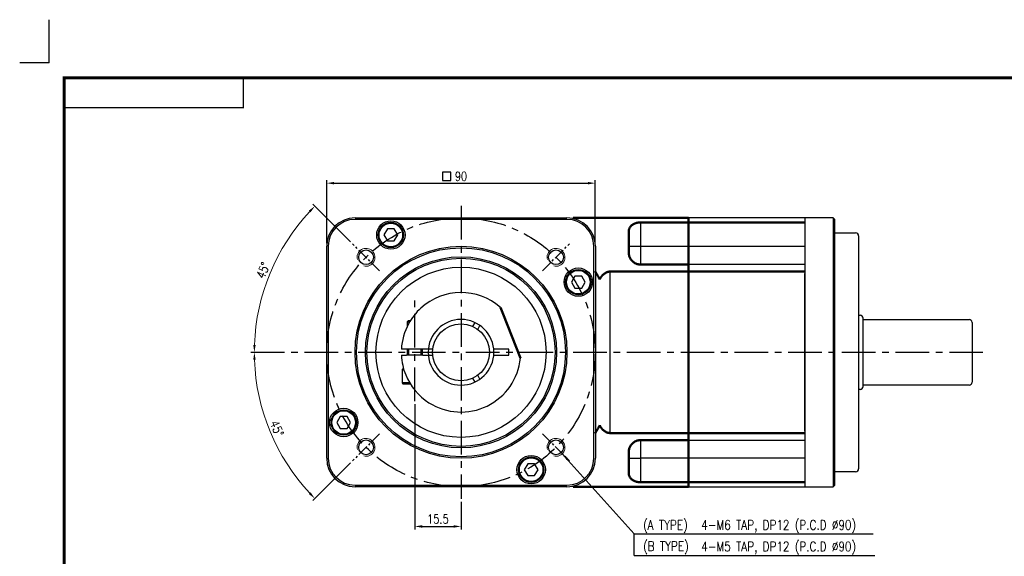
# Model space of a CAD drawing. Header units: millimetres. Extents: x 7 to 1567, y -633 to 1173.
# Tile 2 of 3: x 7 to 337, y 994 to 1173. Entities that reach past the tile are written whole.
import ezdxf

# ---------------------------------------------------------------- set-up
doc = ezdxf.new("R2010")
doc.units = ezdxf.units.MM
doc.header["$LTSCALE"] = 3
doc.header["$MEASUREMENT"] = 0
doc.header["$PDMODE"] = 1
doc.linetypes.add('CENTER', pattern=[2, 1.25, -0.25, 0.25, -0.25])
doc.layers.get('0').update_dxf_attribs({"linetype": 'CONTINUOUS'})
doc.layers.get('DEFPOINTS').update_dxf_attribs({"linetype": 'CONTINUOUS'})
for name, color, linetype in [('3', 3, 'CONTINUOUS'), ('CENTER', 1, 'CENTER'), ('M2', 9, 'CONTINUOUS'), ('OBJ', 7, 'CONTINUOUS')]:
    doc.layers.add(name, color=color, linetype=linetype)
for name, color, linetype, lineweight in [('AM_5', 3, 'CONTINUOUS', 15), ('AM_8', 1, 'CONTINUOUS', 15), ('외형선(ISO)', 7, 'CONTINUOUS', 50)]:
    doc.layers.add(name, color=color, linetype=linetype, lineweight=lineweight)
doc.styles.add('WHGTXT', font='SIMPLEX.shx', dxfattribs={"width": 0.8, "bigfont": 'WHGTXT.shx'})
doc.dimstyles.new('WHGTXT$0', dxfattribs={"dimtxt": 3, "dimasz": 2.5, "dimexe": 1, "dimexo": 1, "dimgap": 1, "dimtad": 1, "dimdec": 4, "dimdsep": 46, "dimtxsty": 'WHGTXT', "dimcen": 0, "dimclrd": 3, "dimclre": 3, "dimclrt": 3, "dimadec": 0, "dimazin": 0, "dimtfac": 1, "dimtdec": 4, "dimtmove": 0, "dimatfit": 3, "dimfxl": 0, "dimtvp": 1, "dimtolj": 1, "dimtzin": 0, "dimlwd": -1, "dimlwe": -1, "dimarcsym": 0})
doc.dimstyles.new('WHGTXT$2', dxfattribs={"dimtxt": 3, "dimasz": 2.5, "dimexe": 1, "dimexo": 1, "dimgap": 1, "dimtad": 1, "dimdec": 4, "dimdsep": 46, "dimtxsty": 'WHGTXT', "dimcen": 0, "dimclrd": 3, "dimclre": 3, "dimclrt": 3, "dimadec": 0, "dimazin": 0, "dimtfac": 1, "dimtdec": 4, "dimtmove": 0, "dimatfit": 3, "dimfxl": 0, "dimtvp": 1, "dimtolj": 1, "dimtzin": 0, "dimlwd": -1, "dimlwe": -1, "dimarcsym": 0})
doc.dimstyles.new('WHGTXT$7', dxfattribs={"dimtxt": 3, "dimasz": 2.5, "dimexe": 1, "dimexo": 1, "dimgap": 1.5, "dimtad": 1, "dimdec": 4, "dimzin": 9, "dimdsep": 46, "dimtxsty": 'WHGTXT', "dimcen": 0, "dimclrd": 256, "dimclre": 256, "dimclrt": 256, "dimadec": 4, "dimazin": 2, "dimtp": 0.01, "dimtm": -0.01, "dimtfac": 1, "dimtdec": 4, "dimtmove": 0, "dimatfit": 3, "dimfxl": 0, "dimtzin": 0, "dimarcsym": 0})
doc.dimstyles.new('사본 WHGTXT', dxfattribs={"dimtxt": 3, "dimasz": 2.5, "dimexe": 1, "dimexo": 1, "dimgap": 0.8, "dimtad": 1, "dimdsep": 46, "dimtxsty": 'WHGTXT', "dimcen": 0, "dimclrd": 3, "dimclre": 3, "dimclrt": 3, "dimazin": 2, "dimtfac": 1, "dimtmove": 0, "dimatfit": 3, "dimfxl": 0, "dimtolj": 1, "dimtzin": 0, "dimarcsym": 0})

# ---------------------------------------------------------------- blocks, each defined once
blk = doc.blocks.new('A$C5E72498D')
at = {"layer": 'M2'}
for points, const_width in [([(553, 66), (553, 0), (0, 0), (0, 385), (553, 385), (553, 66)], 1), ([(0, 375), (60, 375), (60, 385)], 0.5)]:
    blk.add_lwpolyline(points, dxfattribs=dict(at, const_width=const_width))
blk = doc.blocks.new('*D296')
at = {"color": 3, "lineweight": -2}
for p, q in [((109.81, 1098.38), (109.81, 1119.53)), ((112.31, 1118.53), (197.31, 1118.53)), ((199.81, 1098.38), (199.81, 1119.53))]:
    blk.add_line(p, q, dxfattribs=at)
at = {"color": 3}
for points in [[(112.31, 1118.95), (112.31, 1118.12), (109.81, 1118.53)], [(197.31, 1118.95), (197.31, 1118.12), (199.81, 1118.53)]]:
    blk.add_solid(points, dxfattribs=at)
at = {"layer": 'DEFPOINTS', "color": 0}
for p in [(199.81, 1118.53), (109.81, 1097.38), (199.81, 1097.38)]:
    blk.add_point(p, dxfattribs=at)
at = {"color": 3, "insert": (154.81, 1120.83), "char_height": 3, "attachment_point": 5, "style": 'WHGTXT'}
blk.add_mtext('\\A1;90', dxfattribs=at)
blk = doc.blocks.new('*D322')
at = {"color": 3}
for p, q in [((139.31, 1044.52), (139.31, 1002.58)), ((154.81, 1011.8), (154.81, 1002.58)), ((141.81, 1003.58), (152.31, 1003.58))]:
    blk.add_line(p, q, dxfattribs=at)
for points in [[(141.81, 1004), (141.81, 1003.16), (139.31, 1003.58)], [(152.31, 1004), (152.31, 1003.16), (154.81, 1003.58)]]:
    blk.add_solid(points, dxfattribs=at)
at = {"layer": 'DEFPOINTS', "color": 0}
for p in [(139.31, 1045.52), (154.81, 1012.8), (154.81, 1003.58)]:
    blk.add_point(p, dxfattribs=at)
at = {"color": 3, "insert": (147.06, 1006.08), "char_height": 3, "attachment_point": 5, "style": 'WHGTXT'}
blk.add_mtext('\\A1;15.5', dxfattribs=at)
blk = doc.blocks.new('*D361')
at = {"layer": 'AM_5', "color": 3}
blk.add_line((117.79, 1098.91), (105.15, 1111.55), dxfattribs=at)
blk.add_arc((154.81, 1061.88), 69.24, 137.0688, 177.9312, dxfattribs=at)
for points in [[(103.82, 1109.33), (104.42, 1108.76), (105.85, 1110.84)], [(86.03, 1064.38), (85.2, 1064.39), (85.57, 1061.88)]]:
    blk.add_solid(points, dxfattribs=at)
at = {"layer": 'DEFPOINTS', "color": 0}
for p in [(94.85, 1096.5), (118.5, 1098.2), (127.49, 1089.21), (73.8, 1061.88), (331.59, 1061.88)]:
    blk.add_point(p, dxfattribs=at)
at = {"layer": 'AM_5', "color": 3, "insert": (88.53, 1089.34), "char_height": 3, "attachment_point": 5, "rotation": 67.5, "style": 'WHGTXT'}
blk.add_mtext('\\A1;45°', dxfattribs=at)
blk = doc.blocks.new('*D367')
at = {"layer": 'AM_5', "color": 3}
blk.add_line((117.79, 1024.86), (105.15, 1012.22), dxfattribs=at)
blk.add_arc((154.81, 1061.88), 69.24, 182.0688, 222.9312, dxfattribs=at)
for points in [[(85.2, 1059.38), (86.03, 1059.39), (85.57, 1061.88)], [(104.42, 1015.01), (103.82, 1014.43), (105.85, 1012.92)]]:
    blk.add_solid(points, dxfattribs=at)
at = {"layer": 'DEFPOINTS', "color": 0}
for p in [(84.41, 1061.88), (331.59, 1061.88), (87.93, 1043.96), (127.49, 1034.56), (118.5, 1025.57)]:
    blk.add_point(p, dxfattribs=at)
at = {"layer": 'AM_5', "color": 3, "insert": (93.15, 1036.34), "char_height": 3, "attachment_point": 5, "rotation": 292.5, "style": 'WHGTXT'}
blk.add_mtext('\\A1;45°', dxfattribs=at)

msp = doc.modelspace()

# ---------------------------------------------------------------- linework, layer by layer
for p, q in [((231.01371, 1106.88388), (231.01371, 1016.88388)), ((199.81371, 1088.92551), (199.81371, 1034.84224))]:
    msp.add_line(p, q)
at = {"layer": '3'}
for p, q in [((16.884, 1158.78178), (16.884, 1173.26794)), ((16.884, 1158.78178), (6.96572, 1158.78178)), ((212.87241, 993.8661), (212.87241, 1001.05921)), ((212.87241, 1001.05921), (292.90314, 1001.05921)), ((212.87241, 993.8661), (293.45455, 993.8661))]:
    msp.add_line(p, q, dxfattribs=at)
at = {"layer": '3', "ltscale": 25.4}
for p, q in [((190.31371, 1106.38388), (119.31371, 1106.38388)), ((279.51371, 1106.88388), (279.51371, 1097.38388)), ((110.31371, 1097.38388), (110.31371, 1026.38388)), ((199.31371, 1026.38388), (199.31371, 1097.38388)), ((279.51371, 1097.38388), (279.51371, 1026.38388)), ((135.06371, 1056.08388), (135.67318, 1056.08388)), ((137.61022, 1051.68388), (135.06371, 1051.68388)), ((279.51371, 1026.38388), (279.51371, 1016.88388)), ((119.31371, 1017.38388), (190.31371, 1017.38388))]:
    msp.add_line(p, q, dxfattribs=at)
at = {"layer": '3', "color": 5}
for p, q in [((215.01371, 1097.28388), (215.01371, 1105.37974)), ((215.01371, 1097.28388), (211.01371, 1097.28388)), ((270.01371, 1097.28388), (215.01371, 1097.28388)), ((215.01371, 1091.28388), (215.01371, 1097.28388)), ((204.81371, 1034.84224), (204.81371, 1088.92551)), ((215.01371, 1026.48388), (215.01371, 1032.48388)), ((211.01371, 1026.48388), (215.01371, 1026.48388)), ((270.01371, 1026.48388), (215.01371, 1026.48388)), ((215.01371, 1018.38801), (215.01371, 1026.48388))]:
    msp.add_line(p, q, dxfattribs=at)
at = {"layer": '3', "color": 3}
msp.add_lwpolyline([(148.59369, 1119.43096), (151.3943, 1119.43096), (151.3943, 1122.23156), (148.59369, 1122.23156)], close=True, dxfattribs=at)
at = {"layer": '3', "ltscale": 25.4}
for radius in [35.5, 32]:
    msp.add_circle((154.81371, 1061.88388), radius, dxfattribs=at)
for centre, start, end in [((119.31371, 1097.38388), 90, 180), ((190.31371, 1097.38388), 0, 90), ((119.31371, 1026.38388), 180, 270), ((190.31371, 1026.38388), 270, 0)]:
    msp.add_arc(centre, 9, start, end, dxfattribs=at)
at = {"layer": 'AM_8'}
for centre in [(122.99391, 1093.70368), (186.63352, 1093.70368), (122.99391, 1030.06407), (186.63352, 1030.06407)]:
    msp.add_arc(centre, 3, 255, 195, dxfattribs=at)
at = {"layer": 'CENTER', "ltscale": 3}
for p, q in [((154.81371, 1110.96471), (154.81371, 1012.80304)), ((139.31371, 1045.51814), (139.31371, 1079.91045)), ((84.40925, 1061.88388), (331.58997, 1061.88388))]:
    msp.add_line(p, q, dxfattribs=at)
at = {"layer": 'CENTER'}
for p, q in [((127.48836, 1089.20923), (118.49946, 1098.19813)), ((182.13907, 1089.20923), (191.12797, 1098.19813)), ((127.48836, 1034.55852), (118.49946, 1025.56962)), ((182.13907, 1034.55852), (191.12797, 1025.56962))]:
    msp.add_line(p, q, dxfattribs=at)
at = {"layer": 'CENTER', "ltscale": 3}
msp.add_circle((154.81371, 1061.88388), 45, dxfattribs=at)
at = {"layer": 'OBJ', "ltscale": 25.4}
for p, q in [((119.31371, 1106.88388), (190.31371, 1106.88388)), ((270.01371, 1106.88388), (231.01371, 1106.88388)), ((279.51371, 1106.88388), (270.01371, 1106.88388)), ((270.01371, 1106.88388), (270.01371, 1097.38388)), ((280.01371, 1106.38388), (279.51371, 1106.88388)), ((280.01371, 1097.38388), (280.01371, 1106.38388)), ((130.15901, 1103.18388), (129.00431, 1101.18388)), ((132.46841, 1103.18388), (130.15901, 1103.18388)), ((133.62311, 1101.18388), (132.46841, 1103.18388)), ((280.01371, 1101.88388), (287.01371, 1101.88388)), ((129.00431, 1101.18388), (130.15901, 1099.18388)), ((130.15901, 1099.18388), (132.46841, 1099.18388)), ((132.46841, 1099.18388), (133.62311, 1101.18388)), ((288.01371, 1100.88388), (288.01371, 1022.88388)), ((109.81371, 1026.38388), (109.81371, 1097.38388)), ((199.81371, 1097.38388), (199.81371, 1026.38388)), ((270.01371, 1097.38388), (270.01371, 1026.38388)), ((280.01371, 1026.38388), (280.01371, 1097.38388)), ((270.01371, 1091.28388), (231.01371, 1091.28388)), ((192.95901, 1087.38388), (191.80431, 1085.38388)), ((191.80431, 1085.38388), (192.95901, 1083.38388)), ((195.26841, 1087.38388), (192.95901, 1087.38388)), ((196.42311, 1085.38388), (195.26841, 1087.38388)), ((195.26841, 1083.38388), (196.42311, 1085.38388)), ((270.01371, 1035.48388), (270.01371, 1088.28388)), ((192.95901, 1083.38388), (195.26841, 1083.38388)), ((137.11371, 1072.38388), (136.81371, 1072.08388)), ((136.81371, 1072.08388), (136.81371, 1070.60167)), ((136.81371, 1072.08388), (137.61022, 1072.08388)), ((137.79167, 1072.38388), (137.11371, 1072.38388)), ((137.30421, 1072.38388), (137.30421, 1071.54914)), ((288.01371, 1074.28388), (288.51371, 1074.28388)), ((289.51371, 1050.48388), (289.51371, 1073.28388)), ((289.51371, 1072.88388), (325.01371, 1072.88388)), ((159.42491, 1071.87071), (158.6713, 1070.56541)), ((160.40335, 1069.56541), (161.15696, 1070.87071)), ((326.01371, 1071.88388), (326.01371, 1061.88388)), ((137.26144, 1062.88388), (134.83873, 1062.88388)), ((136.81371, 1062.88388), (136.81371, 1060.88388)), ((137.26144, 1062.88388), (137.26144, 1060.88388)), ((141.36598, 1062.88388), (137.26144, 1062.88388)), ((145.36649, 1062.88388), (141.36598, 1062.88388)), ((141.36598, 1062.88388), (141.36598, 1060.88388)), ((141.81371, 1062.88388), (141.81371, 1060.88388)), ((170.81371, 1062.88388), (165.76816, 1062.88388)), ((170.81371, 1060.88388), (170.81371, 1062.88388)), ((134.83873, 1060.88388), (136.57476, 1060.88388)), ((142.05266, 1060.88388), (136.57476, 1060.88388)), ((142.05266, 1060.88388), (145.36649, 1060.88388)), ((165.76816, 1060.88388), (170.81371, 1060.88388)), ((326.01371, 1061.88388), (326.01371, 1051.88388)), ((135.36371, 1056.38388), (135.06371, 1056.08388)), ((135.06371, 1056.08388), (135.06371, 1051.68388)), ((135.58483, 1056.38388), (135.36371, 1056.38388)), ((158.6713, 1053.20234), (159.42491, 1051.89704)), ((161.15696, 1052.89704), (160.40335, 1054.20234)), ((135.06371, 1051.68388), (135.36371, 1051.38388)), ((135.36371, 1051.38388), (137.79167, 1051.38388)), ((288.51371, 1049.48388), (288.01371, 1049.48388)), ((325.01371, 1050.88388), (289.51371, 1050.88388)), ((114.35901, 1040.38388), (113.20431, 1038.38388)), ((116.66841, 1040.38388), (114.35901, 1040.38388)), ((117.82311, 1038.38388), (116.66841, 1040.38388)), ((113.20431, 1038.38388), (114.35901, 1036.38388)), ((114.35901, 1036.38388), (116.66841, 1036.38388)), ((116.66841, 1036.38388), (117.82311, 1038.38388)), ((231.01371, 1032.48388), (270.01371, 1032.48388)), ((270.01371, 1026.38388), (270.01371, 1016.88388)), ((280.01371, 1017.38388), (280.01371, 1026.38388)), ((177.15901, 1024.58388), (176.00431, 1022.58388)), ((176.00431, 1022.58388), (177.15901, 1020.58388)), ((179.46841, 1024.58388), (177.15901, 1024.58388)), ((180.62311, 1022.58388), (179.46841, 1024.58388)), ((179.46841, 1020.58388), (180.62311, 1022.58388)), ((177.15901, 1020.58388), (179.46841, 1020.58388)), ((287.01371, 1021.88388), (280.01371, 1021.88388)), ((190.31371, 1016.88388), (119.31371, 1016.88388)), ((231.01371, 1016.88388), (270.01371, 1016.88388)), ((270.01371, 1016.88388), (279.51371, 1016.88388)), ((280.01371, 1017.38388), (279.51371, 1016.88388))]:
    msp.add_line(p, q, dxfattribs=at)
for centre, radius in [((131.31371, 1101.18388), 4.75), ((131.31371, 1101.18388), 4.25), ((131.31371, 1101.18388), 3.95), ((154.81371, 1061.88388), 35), ((122.99391, 1093.70368), 2.4585), ((186.63352, 1093.70368), 2.4585), ((154.81371, 1061.88388), 31.5), ((154.81371, 1061.88388), 28.5), ((194.11371, 1085.38388), 4.75), ((194.11371, 1085.38388), 4.25), ((194.11371, 1085.38388), 3.95), ((154.81371, 1061.88388), 9.5), ((115.51371, 1038.38388), 4.75), ((115.51371, 1038.38388), 4.25), ((115.51371, 1038.38388), 3.95), ((122.99391, 1030.06407), 2.4585), ((186.63352, 1030.06407), 2.4585), ((178.31371, 1022.58388), 4.75), ((178.31371, 1022.58388), 4.25), ((178.31371, 1022.58388), 3.95)]:
    msp.add_circle(centre, radius, dxfattribs=at)
for centre, radius, start, end in [((119.31371, 1097.38388), 9.5, 90, 180), ((190.31371, 1097.38388), 9.5, 0, 90), ((287.01371, 1100.88388), 1, 0, 90), ((154.81371, 1061.88388), 20, 48.7415335, 132.251521), ((154.81371, 1061.88388), 20, 132.251521, 151.355813), ((154.81371, 1061.88388), 11, 0, 180), ((288.51371, 1073.28388), 1, 0, 90), ((325.01371, 1071.88388), 1, 0, 90), ((154.81371, 1061.88388), 20, 151.355813, 177.134016), ((154.81371, 1061.88388), 20, 182.865984, 202.0243128), ((154.81371, 1061.88388), 11, 180, 0), ((154.81371, 1061.88388), 20, 237.4646709, 354.4880285), ((154.81371, 1061.88388), 20, 202.0243128, 237.4646709), ((288.51371, 1050.48388), 1, 270, 0), ((325.01371, 1051.88388), 1, 270, 0), ((119.31371, 1026.38388), 9.5, 180, 270), ((190.31371, 1026.38388), 9.5, 270, 0), ((287.01371, 1022.88388), 1, 270, 0)]:
    msp.add_arc(centre, radius, start, end, dxfattribs=at)
at = {"layer": '외형선(ISO)'}
for p, q in [((192.37511, 1106.88388), (231.01371, 1106.88388)), ((215.01371, 1105.37974), (270.01371, 1105.37974)), ((231.01371, 1106.88388), (231.01371, 1105.37974)), ((231.01371, 1097.28388), (231.01371, 1105.37974)), ((211.01371, 1102.38931), (211.01371, 1095.28388)), ((231.01371, 1091.28388), (231.01371, 1097.28388)), ((204.81371, 1088.92551), (270.01371, 1088.92551)), ((231.01371, 1091.28388), (215.01371, 1091.28388)), ((231.01371, 1091.28388), (231.01371, 1088.92551)), ((231.01371, 1034.84224), (231.01371, 1088.92551)), ((168.91415, 1074.61877), (168.00285, 1076.91872)), ((174.72123, 1059.9628), (168.91415, 1074.61877)), ((204.81371, 1034.84224), (270.01371, 1034.84224)), ((215.01371, 1032.48388), (231.01371, 1032.48388)), ((231.01371, 1034.84224), (231.01371, 1032.48388)), ((231.01371, 1026.48388), (231.01371, 1032.48388)), ((211.01371, 1028.48388), (211.01371, 1021.37844)), ((231.01371, 1018.38801), (231.01371, 1026.48388)), ((192.37511, 1016.88388), (231.01371, 1016.88388)), ((270.01371, 1018.38801), (215.01371, 1018.38801)), ((231.01371, 1018.38801), (231.01371, 1016.88388))]:
    msp.add_line(p, q, dxfattribs=at)
at = {"layer": '외형선(ISO)', "flags": 128}
for points in [[(215.01372, 1105.37974), (214.72782, 1105.37256), (214.44027, 1105.35113), (214.15388, 1105.31562), (213.87151, 1105.26618), (213.596, 1105.20298), (213.33016, 1105.1262), (213.07619, 1105.0366), (212.83564, 1104.93573), (212.60999, 1104.82521), (212.40077, 1104.70662), (212.20947, 1104.58158), (212.03439, 1104.44954), (211.87126, 1104.30811), (211.72075, 1104.1581), (211.5836, 1104.00035), (211.46053, 1103.83569), (211.35225, 1103.66498), (211.25948, 1103.48905), (211.18233, 1103.30892), (211.1203, 1103.12583), (211.07293, 1102.94106), (211.0397, 1102.75587), (211.02013, 1102.57153), (211.01371, 1102.38931)], [(211.01371, 1095.28388), (211.02013, 1095.06156), (211.0397, 1094.83406), (211.07293, 1094.60293), (211.1203, 1094.36975), (211.18233, 1094.1361), (211.25948, 1093.90353), (211.35225, 1093.67362), (211.46053, 1093.44791), (211.5836, 1093.2278), (211.72075, 1093.0147), (211.87126, 1092.81002), (212.03439, 1092.61517), (212.20947, 1092.43148), (212.40077, 1092.25588), (212.60999, 1092.08793), (212.83564, 1091.93017), (213.07619, 1091.78518), (213.33016, 1091.65553), (213.596, 1091.54372), (213.87151, 1091.45128), (214.15388, 1091.37866), (214.44027, 1091.32628), (214.72782, 1091.29455), (215.01372, 1091.28388)], [(201.27817, 1086.32367), (201.18982, 1086.49088), (201.10209, 1086.65542), (201.01522, 1086.81696), (200.92942, 1086.9752), (200.84494, 1087.1298), (200.76198, 1087.28046), (200.68076, 1087.42686), (200.60154, 1087.56868), (200.52451, 1087.7056), (200.44991, 1087.83732), (200.37796, 1087.96351), (200.30889, 1088.08386), (200.24191, 1088.19979), (200.17672, 1088.31196), (200.11429, 1088.41881), (200.05559, 1088.5188), (200.00159, 1088.61036), (199.95324, 1088.69195), (199.91152, 1088.76209), (199.8769, 1088.82014), (199.84959, 1088.8658), (199.8298, 1088.89878), (199.81777, 1088.91878), (199.81371, 1088.92551)], [(204.81371, 1088.92551), (204.61745, 1088.91878), (204.41954, 1088.89878), (204.22145, 1088.8658), (204.02465, 1088.82014), (203.8306, 1088.76209), (203.64075, 1088.69195), (203.45638, 1088.61036), (203.2783, 1088.5188), (203.10726, 1088.41881), (202.94406, 1088.31196), (202.78947, 1088.19979), (202.64425, 1088.08386), (202.50626, 1087.96351), (202.37282, 1087.83732), (202.2439, 1087.7056), (202.11944, 1087.56868), (201.99938, 1087.42686), (201.88368, 1087.28046), (201.77229, 1087.1298), (201.66516, 1086.9752), (201.56223, 1086.81696), (201.46345, 1086.65542), (201.36879, 1086.49088), (201.27817, 1086.32367)], [(199.81371, 1034.84224), (199.81777, 1034.84897), (199.8298, 1034.86898), (199.84959, 1034.90195), (199.8769, 1034.94761), (199.91152, 1035.00566), (199.95324, 1035.0758), (200.00159, 1035.15739), (200.05559, 1035.24896), (200.11429, 1035.34894), (200.17672, 1035.45579), (200.24191, 1035.56796), (200.30889, 1035.6839), (200.37796, 1035.80424), (200.44991, 1035.93043), (200.52451, 1036.06215), (200.60154, 1036.19908), (200.68076, 1036.3409), (200.76198, 1036.48729), (200.84494, 1036.63795), (200.92942, 1036.79256), (201.01522, 1036.95079), (201.10209, 1037.11233), (201.18982, 1037.27687), (201.27817, 1037.44409)], [(201.27817, 1037.44409), (201.36879, 1037.27687), (201.46345, 1037.11233), (201.56223, 1036.95079), (201.66516, 1036.79256), (201.77229, 1036.63795), (201.88368, 1036.48729), (201.99938, 1036.3409), (202.11944, 1036.19908), (202.2439, 1036.06215), (202.37282, 1035.93043), (202.50626, 1035.80424), (202.64425, 1035.6839), (202.78947, 1035.56796), (202.94406, 1035.45579), (203.10726, 1035.34894), (203.2783, 1035.24896), (203.45638, 1035.15739), (203.64075, 1035.0758), (203.8306, 1035.00566), (204.02465, 1034.94761), (204.22145, 1034.90195), (204.41954, 1034.86898), (204.61745, 1034.84897), (204.81371, 1034.84224)], [(215.01372, 1032.48388), (214.72782, 1032.47321), (214.44027, 1032.44147), (214.15388, 1032.38909), (213.87151, 1032.31647), (213.596, 1032.22403), (213.33016, 1032.11223), (213.07619, 1031.98257), (212.83564, 1031.83758), (212.60999, 1031.67983), (212.40077, 1031.51187), (212.20947, 1031.33628), (212.03439, 1031.15259), (211.87126, 1030.95773), (211.72075, 1030.75305), (211.5836, 1030.53995), (211.46053, 1030.31984), (211.35225, 1030.09413), (211.25948, 1029.86422), (211.18233, 1029.63165), (211.1203, 1029.398), (211.07293, 1029.16482), (211.0397, 1028.9337), (211.02013, 1028.70619), (211.01371, 1028.48388)], [(211.01371, 1021.37844), (211.02013, 1021.19622), (211.0397, 1021.01188), (211.07293, 1020.82669), (211.1203, 1020.64192), (211.18233, 1020.45883), (211.25948, 1020.2787), (211.35225, 1020.10277), (211.46053, 1019.93206), (211.5836, 1019.7674), (211.72075, 1019.60965), (211.87126, 1019.45964), (212.03439, 1019.31822), (212.20947, 1019.18617), (212.40077, 1019.06113), (212.60999, 1018.94254), (212.83564, 1018.83202), (213.07619, 1018.73115), (213.33016, 1018.64156), (213.596, 1018.56477), (213.87151, 1018.50157), (214.15388, 1018.45214), (214.44027, 1018.41662), (214.72782, 1018.39519), (215.01372, 1018.38802)]]:
    msp.add_lwpolyline(points, dxfattribs=at)

# ---------------------------------------------------------------- block references
at = {"layer": '3'}
msp.add_blockref('A$C5E72498D', (21.884, 768.78178), dxfattribs=at)

# ---------------------------------------------------------------- texts
at = {"style": 'WHGTXT', "width": 0.8}
for s, p in [('(A TYPE)', (215.80656, 1002.47359)), ('(B TYPE)', (215.80656, 995.36416))]:
    msp.add_text(s, height=3.205128, dxfattribs=at).set_placement(p)
at = {"layer": '3', "color": 3, "style": 'WHGTXT', "width": 0.8}
for s, p in [('4-M6 TAP, DP12 (P.C.D %%C90)', (235.30879, 1002.47359)), ('4-M5 TAP, DP12 (P.C.D %%C90)', (235.30879, 995.25569))]:
    msp.add_text(s, height=3.2051282, dxfattribs=at).set_placement(p)

# ---------------------------------------------------------------- dimensions: what is measured, and where the dimension line sits
dim = msp.add_linear_dim(base=(199.81371, 1118.5334), p1=(109.81371, 1097.38388), p2=(199.81371, 1097.38388), dimstyle='사본 WHGTXT')
dim.commit()
dim.dimension.update_dxf_attribs({"geometry": '*D296', "text_midpoint": (154.81371, 1120.8334)})
dim = msp.add_linear_dim(base=(154.81371, 1003.57885), p1=(139.31371, 1045.51814), p2=(154.81371, 1012.80304), dimstyle='WHGTXT$0', override={"dimfxl": 0.18})
dim.commit()
dim.dimension.update_dxf_attribs({"geometry": '*D322', "text_midpoint": (147.06371, 1006.07885)})
at = {"layer": 'AM_5'}
for base, line1, line2, picture, middle in [((94.84902, 1096.50451), ((127.48836, 1089.20923), (118.49946, 1098.19813)), ((73.80397, 1061.88388), (331.58997, 1061.88388)), '*D361', (88.53343, 1089.33807)), ((87.93179, 1043.96292), ((84.40925, 1061.88388), (331.58997, 1061.88388)), ((127.48836, 1034.55852), (118.49946, 1025.56962)), '*D367', (93.15282, 1036.3431))]:
    dim = msp.add_angular_dim_2l(base=base, line1=line1, line2=line2, dimstyle='WHGTXT$2', override={"dimdec": 4, "dimadec": 0, "dimfxl": 0.18}, dxfattribs=at)
    dim.commit()
    dim.dimension.update_dxf_attribs({"geometry": picture, "text_midpoint": middle})

# ---------------------------------------------------------------- leaders
at = {"layer": '3'}
msp.add_leader([(188.75484, 1027.94275), (212.87241, 1001.05921)], dimstyle='WHGTXT$7', override={"dimgap": 1.5, "dimtad": 0, "dimadec": 0, "dimfxl": 0.18}, dxfattribs=at)

doc.saveas('drawing.dxf')
